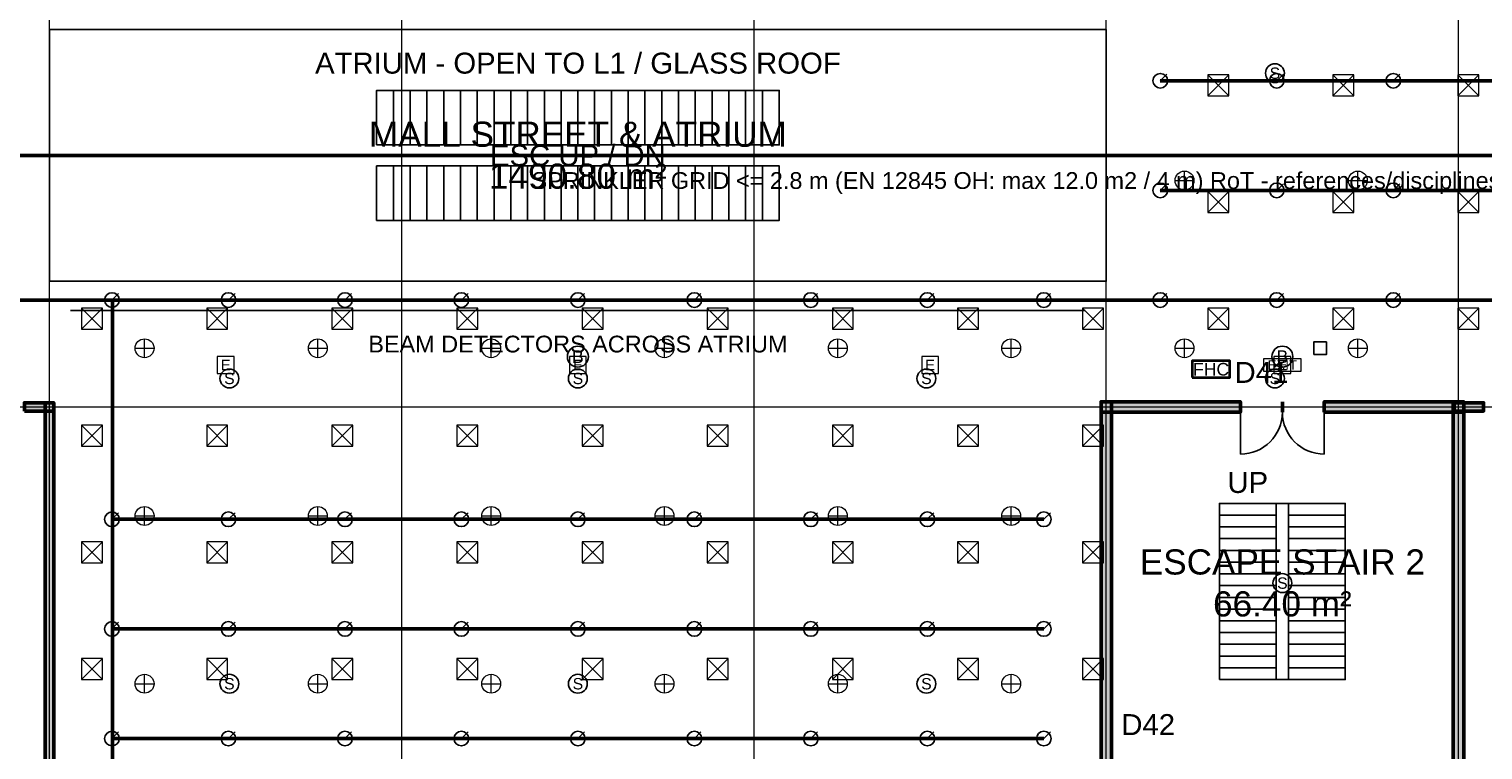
# Model space of a CAD drawing. Header units: millimetres. Extents: x -5300 to 125300, y -375 to 90375.
# Tile 4 of 10: x 46912 to 81583, y 32621 to 49812. Entities that reach past the tile are written whole.
import ezdxf
from ezdxf.enums import TextEntityAlignment as Align

# ---------------------------------------------------------------- set-up
doc = ezdxf.new("R2010")
doc.units = ezdxf.units.MM
doc.linetypes.add('CENTER', pattern=[5.08, 3.175, -0.635, 0.635, -0.635])
for name, color, linetype, lineweight in [('A-EF_25_10-H-WallsHatch', 8, 'Continuous', 9), ('A-EF_25_10-M-Walls', 7, 'Continuous', 50), ('A-EF_25_30-M-Doors', 2, 'Continuous', 25), ('A-FLOR-EVTR', 251, 'Continuous', 25), ('A-FLOR-OTLN', 253, 'Continuous', 25), ('A-FLOR-STRS', 252, 'Continuous', 25), ('A-SL-T-SpaceNames', 7, 'Continuous', 18), ('A-ZZ-T-OpeningTags', 7, 'Continuous', 18), ('E-ANNO-TEXT', 52, 'Continuous', 18), ('E-FALM', 230, 'Continuous', 25), ('E-LITE', 2, 'Continuous', 18), ('E-LITE-EMER', 40, 'Continuous', 18), ('FP-ANNO-TEXT', 14, 'Continuous', 18), ('FP-HOSE', 20, 'Continuous', 35), ('FP-SPRK-HEAD', 1, 'Continuous', 25), ('FP-SPRK-PIPE', 12, 'Continuous', 50), ('M-HVAC-SCD', 4, 'Continuous', 18), ('S-ZZ-M-Grid', 1, 'CENTER', 13)]:
    doc.layers.add(name, color=color, linetype=linetype, lineweight=lineweight)
doc.styles.add('UK-ARIAL', font='arial.ttf')

msp = doc.modelspace()

# ---------------------------------------------------------------- hatches: boundary and pattern name
at = {"layer": 'A-EF_25_10-H-WallsHatch'}
for points in [[(72475, 40675), (75800, 40675), (75800, 40925), (72475, 40925)], [(72725, 15475), (72725, 40925), (72475, 40925), (72475, 15475)], [(77800, 40675), (81125, 40675), (81125, 40925), (77800, 40925)], [(81125, 15475), (81125, 40925), (80875, 40925), (80875, 15475)], [(46800, 40700), (47500, 40700), (47500, 40900), (46800, 40900)], [(47500, 19700), (47500, 40900), (47300, 40900), (47300, 19700)], [(80900, 40700), (81600, 40700), (81600, 40900), (80900, 40900)]]:
    msp.add_hatch(color=256, dxfattribs=at).paths.add_polyline_path(points)

# ---------------------------------------------------------------- linework, layer by layer
at = {"layer": 'A-EF_25_10-M-Walls'}
for p, q in [((75800, 40675), (75800, 40925)), ((76800, 40675), (76800, 40925)), ((76800, 40675), (76800, 40925)), ((77800, 40675), (77800, 40925))]:
    msp.add_line(p, q, dxfattribs=at)
for points in [[(72475, 40675), (75800, 40675), (75800, 40925), (72475, 40925)], [(72725, 15475), (72725, 40925), (72475, 40925), (72475, 15475)], [(77800, 40675), (81125, 40675), (81125, 40925), (77800, 40925)], [(81125, 15475), (81125, 40925), (80875, 40925), (80875, 15475)], [(46800, 40700), (47500, 40700), (47500, 40900), (46800, 40900)], [(47500, 19700), (47500, 40900), (47300, 40900), (47300, 19700)], [(80900, 40700), (81600, 40700), (81600, 40900), (80900, 40900)]]:
    msp.add_lwpolyline(points, close=True, dxfattribs=at)
at = {"layer": 'A-EF_25_30-M-Doors'}
for p, q in [((75800, 40675), (75800, 39675)), ((77800, 40675), (77800, 39675))]:
    msp.add_line(p, q, dxfattribs=at)
for centre, start, end in [((75800, 40675), -90, 0), ((77800, 40675), 180, -90)]:
    msp.add_arc(centre, 1000, start, end, dxfattribs=at)
at = {"layer": 'A-FLOR-EVTR'}
for p, q in [((55600, 47050), (55600, 48350)), ((56000, 47050), (56000, 48350)), ((56400, 47050), (56400, 48350)), ((56800, 47050), (56800, 48350)), ((57200, 47050), (57200, 48350)), ((57600, 47050), (57600, 48350)), ((58000, 47050), (58000, 48350)), ((58400, 47050), (58400, 48350)), ((58800, 47050), (58800, 48350)), ((59200, 47050), (59200, 48350)), ((59600, 47050), (59600, 48350)), ((60000, 47050), (60000, 48350)), ((60400, 47050), (60400, 48350)), ((60800, 47050), (60800, 48350)), ((61200, 47050), (61200, 48350)), ((61600, 47050), (61600, 48350)), ((62000, 47050), (62000, 48350)), ((62400, 47050), (62400, 48350)), ((62800, 47050), (62800, 48350)), ((63200, 47050), (63200, 48350)), ((63600, 47050), (63600, 48350)), ((64000, 47050), (64000, 48350)), ((64400, 47050), (64400, 48350)), ((55600, 45250), (55600, 46550)), ((56000, 45250), (56000, 46550)), ((56400, 45250), (56400, 46550)), ((56800, 45250), (56800, 46550)), ((57200, 45250), (57200, 46550)), ((57600, 45250), (57600, 46550)), ((58000, 45250), (58000, 46550)), ((58400, 45250), (58400, 46550)), ((58800, 45250), (58800, 46550)), ((59200, 45250), (59200, 46550)), ((59600, 45250), (59600, 46550)), ((60000, 45250), (60000, 46550)), ((60400, 45250), (60400, 46550)), ((60800, 45250), (60800, 46550)), ((61200, 45250), (61200, 46550)), ((61600, 45250), (61600, 46550)), ((62000, 45250), (62000, 46550)), ((62400, 45250), (62400, 46550)), ((62800, 45250), (62800, 46550)), ((63200, 45250), (63200, 46550)), ((63600, 45250), (63600, 46550)), ((64000, 45250), (64000, 46550)), ((64400, 45250), (64400, 46550))]:
    msp.add_line(p, q, dxfattribs=at)
for points in [[(55200, 47050), (64800, 47050), (64800, 48350), (55200, 48350)], [(55200, 45250), (64800, 45250), (64800, 46550), (55200, 46550)]]:
    msp.add_lwpolyline(points, close=True, dxfattribs=at)
at = {"layer": 'A-FLOR-OTLN'}
msp.add_lwpolyline([(47400, 43800), (72600, 43800), (72600, 49800), (47400, 49800)], close=True, dxfattribs=at)
at = {"layer": 'A-FLOR-STRS'}
for p, q in [((75300, 38500), (76650, 38500)), ((75300, 34300), (75300, 38500)), ((76650, 34300), (76650, 38500)), ((76950, 38500), (78300, 38500)), ((76950, 34300), (76950, 38500)), ((78300, 34300), (78300, 38500)), ((75300, 38220), (76650, 38220)), ((76950, 38220), (78300, 38220)), ((75300, 37940), (76650, 37940)), ((76950, 37940), (78300, 37940)), ((75300, 37660), (76650, 37660)), ((76950, 37660), (78300, 37660)), ((75300, 37380), (76650, 37380)), ((75300, 37100), (76650, 37100)), ((76950, 37380), (78300, 37380)), ((76950, 37100), (78300, 37100)), ((75300, 36820), (76650, 36820)), ((76950, 36820), (78300, 36820)), ((75300, 36540), (76650, 36540)), ((76950, 36540), (78300, 36540)), ((75300, 36260), (76650, 36260)), ((76950, 36260), (78300, 36260)), ((75300, 35980), (76650, 35980)), ((76950, 35980), (78300, 35980)), ((75300, 35700), (76650, 35700)), ((75300, 35420), (76650, 35420)), ((76950, 35700), (78300, 35700)), ((76950, 35420), (78300, 35420)), ((75300, 35140), (76650, 35140)), ((76950, 35140), (78300, 35140)), ((75300, 34860), (76650, 34860)), ((76950, 34860), (78300, 34860)), ((75300, 34580), (76650, 34580)), ((76950, 34580), (78300, 34580)), ((75300, 34300), (76650, 34300)), ((76950, 34300), (78300, 34300))]:
    msp.add_line(p, q, dxfattribs=at)
msp.add_lwpolyline([(75300, 34300), (78300, 34300), (78300, 38500), (75300, 38500)], close=True, dxfattribs=at)
at = {"layer": 'E-FALM'}
msp.add_line((47900, 43100), (72100, 43100), dxfattribs=at)
msp.add_lwpolyline([(77550, 42050), (77850, 42050), (77850, 42350), (77550, 42350)], close=True, dxfattribs=at)
for centre, radius in [((76622.2, 48760), 225), ((60000, 42000), 250), ((76800, 42000), 250), ((51688.9, 41480), 225), ((60000, 41480), 225), ((68311.1, 41480), 225), ((76622.2, 41480), 225), ((76800, 36600), 225), ((51688.9, 34200), 225), ((60000, 34200), 225), ((68311.1, 34200), 225)]:
    msp.add_circle(centre, radius, dxfattribs=at)
at = {"layer": 'E-LITE'}
for p, q in [((74241.7, 46200), (74691.7, 46200)), ((74466.7, 45975), (74466.7, 46425)), ((78375, 46200), (78825, 46200)), ((78600, 45975), (78600, 46425)), ((49666.7, 41975), (49666.7, 42425)), ((53800, 41975), (53800, 42425)), ((57933.3, 41975), (57933.3, 42425)), ((62066.7, 41975), (62066.7, 42425)), ((66200, 41975), (66200, 42425)), ((70333.3, 41975), (70333.3, 42425)), ((74466.7, 41975), (74466.7, 42425)), ((78600, 41975), (78600, 42425)), ((49441.7, 42200), (49891.7, 42200)), ((53575, 42200), (54025, 42200)), ((57708.3, 42200), (58158.3, 42200)), ((61841.7, 42200), (62291.7, 42200)), ((65975, 42200), (66425, 42200)), ((70108.3, 42200), (70558.3, 42200)), ((74241.7, 42200), (74691.7, 42200)), ((78375, 42200), (78825, 42200)), ((49441.7, 38200), (49891.7, 38200)), ((49666.7, 37975), (49666.7, 38425)), ((53575, 38200), (54025, 38200)), ((53800, 37975), (53800, 38425)), ((57708.3, 38200), (58158.3, 38200)), ((57933.3, 37975), (57933.3, 38425)), ((61841.7, 38200), (62291.7, 38200)), ((62066.7, 37975), (62066.7, 38425)), ((65975, 38200), (66425, 38200)), ((66200, 37975), (66200, 38425)), ((70108.3, 38200), (70558.3, 38200)), ((70333.3, 37975), (70333.3, 38425)), ((49666.7, 33975), (49666.7, 34425)), ((53800, 33975), (53800, 34425)), ((57933.3, 33975), (57933.3, 34425)), ((62066.7, 33975), (62066.7, 34425)), ((66200, 33975), (66200, 34425)), ((70333.3, 33975), (70333.3, 34425)), ((49441.7, 34200), (49891.7, 34200)), ((53575, 34200), (54025, 34200)), ((57708.3, 34200), (58158.3, 34200)), ((61841.7, 34200), (62291.7, 34200)), ((65975, 34200), (66425, 34200)), ((70108.3, 34200), (70558.3, 34200))]:
    msp.add_line(p, q, dxfattribs=at)
for centre in [(74466.7, 46200), (78600, 46200), (49666.7, 42200), (53800, 42200), (57933.3, 42200), (62066.7, 42200), (66200, 42200), (70333.3, 42200), (74466.7, 42200), (78600, 42200), (49666.7, 38200), (53800, 38200), (57933.3, 38200), (62066.7, 38200), (66200, 38200), (70333.3, 38200), (49666.7, 34200), (53800, 34200), (57933.3, 34200), (62066.7, 34200), (66200, 34200), (70333.3, 34200)]:
    msp.add_circle(centre, 225, dxfattribs=at)
at = {"layer": 'E-LITE-EMER'}
for points in [[(51400, 41600), (51800, 41600), (51800, 42000), (51400, 42000)], [(59800, 41600), (60200, 41600), (60200, 42000), (59800, 42000)], [(68200, 41600), (68600, 41600), (68600, 42000), (68200, 42000)], [(76600, 41600), (77000, 41600), (77000, 42000), (76600, 42000)], [(76350, 41650), (77250, 41650), (77250, 41950), (76350, 41950)]]:
    msp.add_lwpolyline(points, close=True, dxfattribs=at)
at = {"layer": 'FP-HOSE'}
msp.add_lwpolyline([(74650, 41500), (75550, 41500), (75550, 41900), (74650, 41900)], close=True, dxfattribs=at)
at = {"layer": 'FP-SPRK-HEAD'}
for p, q in [((73888.9, 48578.6), (74046.4, 48736.1)), ((76666.7, 48578.6), (76824.2, 48736.1)), ((79444.4, 48578.6), (79601.9, 48736.1)), ((73888.9, 45964.3), (74046.4, 46121.8)), ((76666.7, 45964.3), (76824.2, 46121.8)), ((79444.4, 45964.3), (79601.9, 46121.8)), ((48888.9, 43350), (49046.4, 43507.5)), ((51666.7, 43350), (51824.2, 43507.5)), ((54444.4, 43350), (54601.9, 43507.5)), ((57222.2, 43350), (57379.7, 43507.5)), ((60000, 43350), (60157.5, 43507.5)), ((62777.8, 43350), (62935.3, 43507.5)), ((65555.6, 43350), (65713.1, 43507.5)), ((68333.3, 43350), (68490.8, 43507.5)), ((71111.1, 43350), (71268.6, 43507.5)), ((73888.9, 43350), (74046.4, 43507.5)), ((76666.7, 43350), (76824.2, 43507.5)), ((79444.4, 43350), (79601.9, 43507.5)), ((48888.9, 38121.4), (49046.4, 38278.9)), ((51666.7, 38121.4), (51824.2, 38278.9)), ((54444.4, 38121.4), (54601.9, 38278.9)), ((57222.2, 38121.4), (57379.7, 38278.9)), ((60000, 38121.4), (60157.5, 38278.9)), ((62777.8, 38121.4), (62935.3, 38278.9)), ((65555.6, 38121.4), (65713.1, 38278.9)), ((68333.3, 38121.4), (68490.8, 38278.9)), ((71111.1, 38121.4), (71268.6, 38278.9)), ((48888.9, 35507.1), (49046.4, 35664.6)), ((51666.7, 35507.1), (51824.2, 35664.6)), ((54444.4, 35507.1), (54601.9, 35664.6)), ((57222.2, 35507.1), (57379.7, 35664.6)), ((60000, 35507.1), (60157.5, 35664.6)), ((62777.8, 35507.1), (62935.3, 35664.6)), ((65555.6, 35507.1), (65713.1, 35664.6)), ((68333.3, 35507.1), (68490.8, 35664.6)), ((71111.1, 35507.1), (71268.6, 35664.6)), ((48888.9, 32892.9), (49046.4, 33050.4)), ((51666.7, 32892.9), (51824.2, 33050.4)), ((54444.4, 32892.9), (54601.9, 33050.4)), ((57222.2, 32892.9), (57379.7, 33050.4)), ((60000, 32892.9), (60157.5, 33050.4)), ((62777.8, 32892.9), (62935.3, 33050.4)), ((65555.6, 32892.9), (65713.1, 33050.4)), ((68333.3, 32892.9), (68490.8, 33050.4)), ((71111.1, 32892.9), (71268.6, 33050.4))]:
    msp.add_line(p, q, dxfattribs=at)
for centre in [(73888.9, 48578.6), (76666.7, 48578.6), (79444.4, 48578.6), (73888.9, 45964.3), (76666.7, 45964.3), (79444.4, 45964.3), (48888.9, 43350), (51666.7, 43350), (54444.4, 43350), (57222.2, 43350), (60000, 43350), (62777.8, 43350), (65555.6, 43350), (68333.3, 43350), (71111.1, 43350), (73888.9, 43350), (76666.7, 43350), (79444.4, 43350), (48888.9, 38121.4), (51666.7, 38121.4), (54444.4, 38121.4), (57222.2, 38121.4), (60000, 38121.4), (62777.8, 38121.4), (65555.6, 38121.4), (68333.3, 38121.4), (71111.1, 38121.4), (48888.9, 35507.1), (51666.7, 35507.1), (54444.4, 35507.1), (57222.2, 35507.1), (60000, 35507.1), (62777.8, 35507.1), (65555.6, 35507.1), (68333.3, 35507.1), (71111.1, 35507.1), (48888.9, 32892.9), (51666.7, 32892.9), (54444.4, 32892.9), (57222.2, 32892.9), (60000, 32892.9), (62777.8, 32892.9), (65555.6, 32892.9), (68333.3, 32892.9), (71111.1, 32892.9)]:
    msp.add_circle(centre, 175, dxfattribs=at)
at = {"layer": 'FP-SPRK-PIPE'}
for p, q in [((73888.9, 48578.6), (76666.7, 48578.6)), ((76666.7, 48578.6), (79444.4, 48578.6)), ((79444.4, 48578.6), (82222.2, 48578.6)), ((22800, 46800), (97200, 46800)), ((73888.9, 45964.3), (76666.7, 45964.3)), ((76666.7, 45964.3), (79444.4, 45964.3)), ((79444.4, 45964.3), (82222.2, 45964.3)), ((23888.9, 43350), (48900, 43350)), ((46111.1, 43350), (48888.9, 43350)), ((48888.9, 43350), (51666.7, 43350)), ((48900, 43350), (48900, 19800)), ((51666.7, 43350), (54444.4, 43350)), ((54444.4, 43350), (57222.2, 43350)), ((57222.2, 43350), (60000, 43350)), ((60000, 43350), (62777.8, 43350)), ((62777.8, 43350), (65555.6, 43350)), ((65555.6, 43350), (68333.3, 43350)), ((68333.3, 43350), (71111.1, 43350)), ((71111.1, 43350), (73888.9, 43350)), ((73888.9, 43350), (76666.7, 43350)), ((76666.7, 43350), (79444.4, 43350)), ((79444.4, 43350), (82222.2, 43350)), ((48888.9, 38121.4), (51666.7, 38121.4)), ((51666.7, 38121.4), (54444.4, 38121.4)), ((54444.4, 38121.4), (57222.2, 38121.4)), ((57222.2, 38121.4), (60000, 38121.4)), ((60000, 38121.4), (62777.8, 38121.4)), ((62777.8, 38121.4), (65555.6, 38121.4)), ((65555.6, 38121.4), (68333.3, 38121.4)), ((68333.3, 38121.4), (71111.1, 38121.4)), ((48888.9, 35507.1), (51666.7, 35507.1)), ((51666.7, 35507.1), (54444.4, 35507.1)), ((54444.4, 35507.1), (57222.2, 35507.1)), ((57222.2, 35507.1), (60000, 35507.1)), ((60000, 35507.1), (62777.8, 35507.1)), ((62777.8, 35507.1), (65555.6, 35507.1)), ((65555.6, 35507.1), (68333.3, 35507.1)), ((68333.3, 35507.1), (71111.1, 35507.1)), ((48888.9, 32892.9), (51666.7, 32892.9)), ((51666.7, 32892.9), (54444.4, 32892.9)), ((54444.4, 32892.9), (57222.2, 32892.9)), ((57222.2, 32892.9), (60000, 32892.9)), ((60000, 32892.9), (62777.8, 32892.9)), ((62777.8, 32892.9), (65555.6, 32892.9)), ((65555.6, 32892.9), (68333.3, 32892.9)), ((68333.3, 32892.9), (71111.1, 32892.9))]:
    msp.add_line(p, q, dxfattribs=at)
at = {"layer": 'M-HVAC-SCD'}
for p, q in [((75020, 48223.1), (75520, 48723.1)), ((75020, 48723.1), (75520, 48223.1)), ((78004, 48223.1), (78504, 48723.1)), ((78004, 48723.1), (78504, 48223.1)), ((80988, 48223.1), (81488, 48723.1)), ((80988, 48723.1), (81488, 48223.1)), ((75020, 45438.5), (75520, 45938.5)), ((75020, 45938.5), (75520, 45438.5)), ((78004, 45438.5), (78504, 45938.5)), ((78004, 45938.5), (78504, 45438.5)), ((80988, 45438.5), (81488, 45938.5)), ((80988, 45938.5), (81488, 45438.5)), ((48164, 42653.8), (48664, 43153.8)), ((48164, 43153.8), (48664, 42653.8)), ((51148, 42653.8), (51648, 43153.8)), ((51148, 43153.8), (51648, 42653.8)), ((54132, 42653.8), (54632, 43153.8)), ((54132, 43153.8), (54632, 42653.8)), ((57116, 42653.8), (57616, 43153.8)), ((57116, 43153.8), (57616, 42653.8)), ((60100, 42653.8), (60600, 43153.8)), ((60100, 43153.8), (60600, 42653.8)), ((63084, 42653.8), (63584, 43153.8)), ((63084, 43153.8), (63584, 42653.8)), ((66068, 42653.8), (66568, 43153.8)), ((66068, 43153.8), (66568, 42653.8)), ((69052, 42653.8), (69552, 43153.8)), ((69052, 43153.8), (69552, 42653.8)), ((72036, 42653.8), (72536, 43153.8)), ((72036, 43153.8), (72536, 42653.8)), ((75020, 42653.8), (75520, 43153.8)), ((75020, 43153.8), (75520, 42653.8)), ((78004, 42653.8), (78504, 43153.8)), ((78004, 43153.8), (78504, 42653.8)), ((80988, 42653.8), (81488, 43153.8)), ((80988, 43153.8), (81488, 42653.8)), ((48164, 39869.2), (48664, 40369.2)), ((48164, 40369.2), (48664, 39869.2)), ((51148, 39869.2), (51648, 40369.2)), ((51148, 40369.2), (51648, 39869.2)), ((54132, 39869.2), (54632, 40369.2)), ((54132, 40369.2), (54632, 39869.2)), ((57116, 39869.2), (57616, 40369.2)), ((57116, 40369.2), (57616, 39869.2)), ((60100, 39869.2), (60600, 40369.2)), ((60100, 40369.2), (60600, 39869.2)), ((63084, 39869.2), (63584, 40369.2)), ((63084, 40369.2), (63584, 39869.2)), ((66068, 39869.2), (66568, 40369.2)), ((66068, 40369.2), (66568, 39869.2)), ((69052, 39869.2), (69552, 40369.2)), ((69052, 40369.2), (69552, 39869.2)), ((72036, 39869.2), (72536, 40369.2)), ((72036, 40369.2), (72536, 39869.2)), ((48164, 37084.6), (48664, 37584.6)), ((48164, 37584.6), (48664, 37084.6)), ((51148, 37084.6), (51648, 37584.6)), ((51148, 37584.6), (51648, 37084.6)), ((54132, 37084.6), (54632, 37584.6)), ((54132, 37584.6), (54632, 37084.6)), ((57116, 37084.6), (57616, 37584.6)), ((57116, 37584.6), (57616, 37084.6)), ((60100, 37084.6), (60600, 37584.6)), ((60100, 37584.6), (60600, 37084.6)), ((63084, 37084.6), (63584, 37584.6)), ((63084, 37584.6), (63584, 37084.6)), ((66068, 37084.6), (66568, 37584.6)), ((66068, 37584.6), (66568, 37084.6)), ((69052, 37084.6), (69552, 37584.6)), ((69052, 37584.6), (69552, 37084.6)), ((72036, 37084.6), (72536, 37584.6)), ((72036, 37584.6), (72536, 37084.6)), ((48164, 34300), (48664, 34800)), ((48164, 34800), (48664, 34300)), ((51148, 34300), (51648, 34800)), ((51148, 34800), (51648, 34300)), ((54132, 34300), (54632, 34800)), ((54132, 34800), (54632, 34300)), ((57116, 34300), (57616, 34800)), ((57116, 34800), (57616, 34300)), ((60100, 34300), (60600, 34800)), ((60100, 34800), (60600, 34300)), ((63084, 34300), (63584, 34800)), ((63084, 34800), (63584, 34300)), ((66068, 34300), (66568, 34800)), ((66068, 34800), (66568, 34300)), ((69052, 34300), (69552, 34800)), ((69052, 34800), (69552, 34300)), ((72036, 34300), (72536, 34800)), ((72036, 34800), (72536, 34300))]:
    msp.add_line(p, q, dxfattribs=at)
for points in [[(75020, 48223.1), (75520, 48223.1), (75520, 48723.1), (75020, 48723.1)], [(78004, 48223.1), (78504, 48223.1), (78504, 48723.1), (78004, 48723.1)], [(80988, 48223.1), (81488, 48223.1), (81488, 48723.1), (80988, 48723.1)], [(75020, 45438.5), (75520, 45438.5), (75520, 45938.5), (75020, 45938.5)], [(78004, 45438.5), (78504, 45438.5), (78504, 45938.5), (78004, 45938.5)], [(80988, 45438.5), (81488, 45438.5), (81488, 45938.5), (80988, 45938.5)], [(48164, 42653.8), (48664, 42653.8), (48664, 43153.8), (48164, 43153.8)], [(51148, 42653.8), (51648, 42653.8), (51648, 43153.8), (51148, 43153.8)], [(54132, 42653.8), (54632, 42653.8), (54632, 43153.8), (54132, 43153.8)], [(57116, 42653.8), (57616, 42653.8), (57616, 43153.8), (57116, 43153.8)], [(60100, 42653.8), (60600, 42653.8), (60600, 43153.8), (60100, 43153.8)], [(63084, 42653.8), (63584, 42653.8), (63584, 43153.8), (63084, 43153.8)], [(66068, 42653.8), (66568, 42653.8), (66568, 43153.8), (66068, 43153.8)], [(69052, 42653.8), (69552, 42653.8), (69552, 43153.8), (69052, 43153.8)], [(72036, 42653.8), (72536, 42653.8), (72536, 43153.8), (72036, 43153.8)], [(75020, 42653.8), (75520, 42653.8), (75520, 43153.8), (75020, 43153.8)], [(78004, 42653.8), (78504, 42653.8), (78504, 43153.8), (78004, 43153.8)], [(80988, 42653.8), (81488, 42653.8), (81488, 43153.8), (80988, 43153.8)], [(48164, 39869.2), (48664, 39869.2), (48664, 40369.2), (48164, 40369.2)], [(51148, 39869.2), (51648, 39869.2), (51648, 40369.2), (51148, 40369.2)], [(54132, 39869.2), (54632, 39869.2), (54632, 40369.2), (54132, 40369.2)], [(57116, 39869.2), (57616, 39869.2), (57616, 40369.2), (57116, 40369.2)], [(60100, 39869.2), (60600, 39869.2), (60600, 40369.2), (60100, 40369.2)], [(63084, 39869.2), (63584, 39869.2), (63584, 40369.2), (63084, 40369.2)], [(66068, 39869.2), (66568, 39869.2), (66568, 40369.2), (66068, 40369.2)], [(69052, 39869.2), (69552, 39869.2), (69552, 40369.2), (69052, 40369.2)], [(72036, 39869.2), (72536, 39869.2), (72536, 40369.2), (72036, 40369.2)], [(48164, 37084.6), (48664, 37084.6), (48664, 37584.6), (48164, 37584.6)], [(51148, 37084.6), (51648, 37084.6), (51648, 37584.6), (51148, 37584.6)], [(54132, 37084.6), (54632, 37084.6), (54632, 37584.6), (54132, 37584.6)], [(57116, 37084.6), (57616, 37084.6), (57616, 37584.6), (57116, 37584.6)], [(60100, 37084.6), (60600, 37084.6), (60600, 37584.6), (60100, 37584.6)], [(63084, 37084.6), (63584, 37084.6), (63584, 37584.6), (63084, 37584.6)], [(66068, 37084.6), (66568, 37084.6), (66568, 37584.6), (66068, 37584.6)], [(69052, 37084.6), (69552, 37084.6), (69552, 37584.6), (69052, 37584.6)], [(72036, 37084.6), (72536, 37084.6), (72536, 37584.6), (72036, 37584.6)], [(48164, 34300), (48664, 34300), (48664, 34800), (48164, 34800)], [(51148, 34300), (51648, 34300), (51648, 34800), (51148, 34800)], [(54132, 34300), (54632, 34300), (54632, 34800), (54132, 34800)], [(57116, 34300), (57616, 34300), (57616, 34800), (57116, 34800)], [(60100, 34300), (60600, 34300), (60600, 34800), (60100, 34800)], [(63084, 34300), (63584, 34300), (63584, 34800), (63084, 34800)], [(66068, 34300), (66568, 34300), (66568, 34800), (66068, 34800)], [(69052, 34300), (69552, 34300), (69552, 34800), (69052, 34800)], [(72036, 34300), (72536, 34300), (72536, 34800), (72036, 34800)]]:
    msp.add_lwpolyline(points, close=True, dxfattribs=at)
at = {"layer": 'S-ZZ-M-Grid'}
for p, q in [((47400, 7100), (47400, 86500)), ((55800, 7100), (55800, 86500)), ((64200, 7100), (64200, 86500)), ((72600, 7100), (72600, 86500)), ((81000, 7100), (81000, 86500)), ((-3100, 40800), (123100, 40800))]:
    msp.add_line(p, q, dxfattribs=at)

# ---------------------------------------------------------------- texts
at = {"layer": 'A-FLOR-EVTR', "style": 'UK-ARIAL'}
msp.add_text('ESC UP / DN', height=500, dxfattribs=at).set_placement((60000, 46800), align=Align.MIDDLE_CENTER)
at = {"layer": 'A-FLOR-OTLN', "style": 'UK-ARIAL'}
msp.add_text('ATRIUM - OPEN TO L1 / GLASS ROOF', height=500, dxfattribs=at).set_placement((60000, 49000), align=Align.MIDDLE_CENTER)
at = {"layer": 'A-FLOR-STRS', "style": 'UK-ARIAL'}
msp.add_text('UP', height=500, dxfattribs=at).set_placement((75975, 39000), align=Align.MIDDLE_CENTER)
at = {"layer": 'A-SL-T-SpaceNames', "char_height": 600, "attachment_point": 5, "style": 'UK-ARIAL'}
for s, insert in [('MALL STREET & ATRIUM\\P1490.80 m²', (60000, 46800)), ('ESCAPE STAIR 2\\P66.40 m²', (76800, 36600))]:
    msp.add_mtext(s, dxfattribs=dict(at, insert=insert))
at = {"layer": 'A-ZZ-T-OpeningTags', "style": 'UK-ARIAL'}
for s, p in [('D41', (76300, 41625)), ('D42', (73600, 33225))]:
    msp.add_text(s, height=500, dxfattribs=at).set_placement(p, align=Align.MIDDLE_CENTER)
at = {"layer": 'E-ANNO-TEXT', "style": 'UK-ARIAL'}
msp.add_text('EXIT', height=225, dxfattribs=at).set_placement((76800, 41800), align=Align.MIDDLE_CENTER)
at = {"layer": 'E-FALM', "style": 'UK-ARIAL'}
for s, height, p in [('S', 270, (76622.2, 48760)), ('BEAM DETECTORS ACROSS ATRIUM', 400, (60000, 42300)), ('B', 300, (60000, 42000)), ('B', 300, (76800, 42000)), ('S', 270, (51688.9, 41480)), ('S', 270, (60000, 41480)), ('S', 270, (68311.1, 41480)), ('S', 270, (76622.2, 41480)), ('S', 270, (76800, 36600)), ('S', 270, (51688.9, 34200)), ('S', 270, (60000, 34200)), ('S', 270, (68311.1, 34200))]:
    msp.add_text(s, height=height, dxfattribs=at).set_placement(p, align=Align.MIDDLE_CENTER)
at = {"layer": 'E-LITE-EMER', "style": 'UK-ARIAL'}
for p in [(51600, 41800), (60000, 41800), (68400, 41800), (76800, 41800)]:
    msp.add_text('E', height=250, dxfattribs=at).set_placement(p, align=Align.MIDDLE_CENTER)
at = {"layer": 'FP-ANNO-TEXT', "style": 'UK-ARIAL'}
for s, height, p in [('SPRINKLER GRID <= 2.8 m (EN 12845 OH: max 12.0 m2 / 4 m) RoT - references/disciplines/mep.md 4.1', 400, (72000, 46200)), ('FHC', 300, (75100, 41700))]:
    msp.add_text(s, height=height, dxfattribs=at).set_placement(p, align=Align.MIDDLE_CENTER)

doc.saveas('drawing.dxf')
